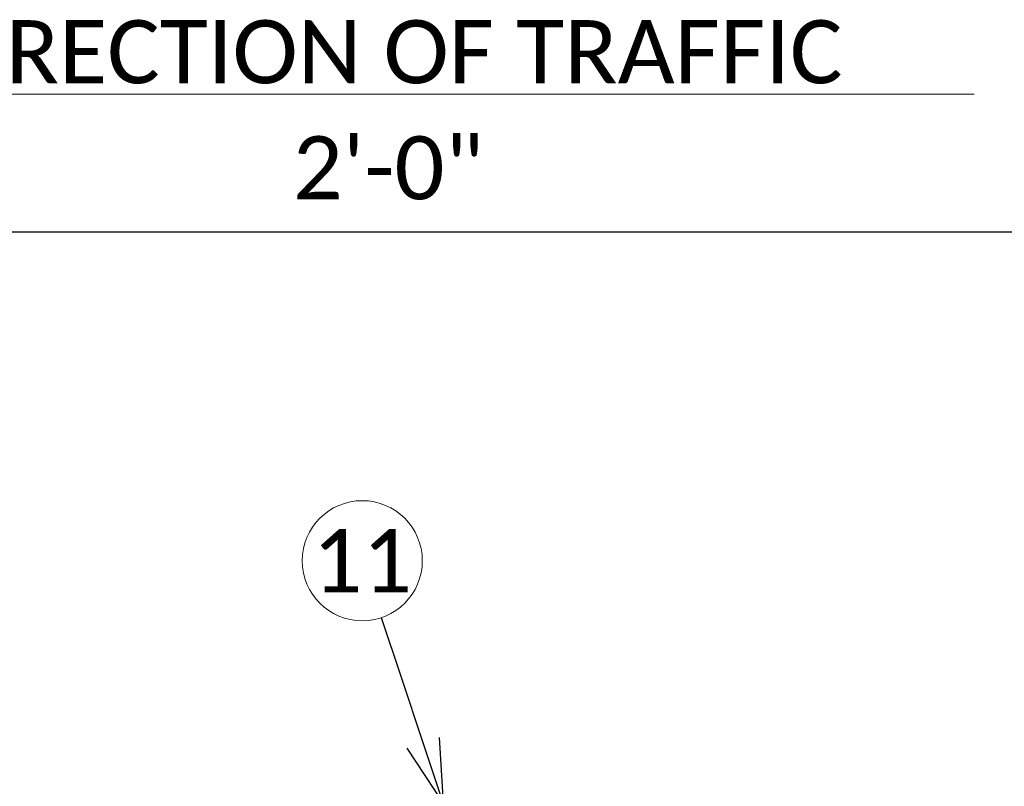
# Model space of a CAD drawing. Header units: metres. Extents: x -113 to 705, y -50 to 519.
# Tile 189 of 208: x 97 to 121, y 313 to 331. Entities that reach past the tile are written whole.
import ezdxf
from ezdxf import colors
from ezdxf.entities.mleader import LeaderData, LeaderLine
from ezdxf.enums import TextEntityAlignment as Align
from ezdxf.math import Vec2, Vec3

# ---------------------------------------------------------------- set-up
doc = ezdxf.new("R2010")
doc.units = ezdxf.units.M
doc.header["$MEASUREMENT"] = 0
for name, color, linetype, lineweight in [('B_ANNO_DIM', 7, 'Continuous', 18), ('B_ANNO_SYMB', 7, 'Continuous', 18), ('B_ANNO_TEXT', 7, 'Continuous', 18)]:
    doc.layers.add(name, color=color, linetype=linetype, lineweight=lineweight)
doc.styles.add('Annotative', font='calibri.ttf', dxfattribs={"height": 0.0625})
doc.styles.get("Standard").update_dxf_attribs({"font": 'calibri.ttf'})
doc.dimstyles.new('Annotative', dxfattribs={"dimscale": 0, "dimtxt": 0.0625, "dimasz": 0.0625, "dimexe": 0.03125, "dimexo": 0.03125, "dimgap": 0.03125, "dimtad": 1, "dimdec": 3, "dimzin": 3, "dimdsep": 46, "dimlunit": 4, "dimtxsty": 'Standard', "dimblk": 'OPEN30', "dimcen": 0.03125, "dimaunit": 1, "dimadec": 0, "dimazin": 3, "dimtfac": 0.75, "dimtdec": 3, "dimtofl": 0, "dimtmove": 0, "dimatfit": 3, "dimldrblk": 'OPEN30', "dimfxl": 1, "dimtfill": 1, "dimfrac": 1, "dimtolj": 1, "dimtzin": 0, "dimarcsym": 0})

# ---------------------------------------------------------------- blocks, each defined once
blk = doc.blocks.new('_Open30')
at = {"color": 0, "linetype": 'ByBlock', "lineweight": -2}
for p, q in [((-1, 0.268), (0, 0)), ((0, 0), (-1, -0.268)), ((0, 0), (-1, 0))]:
    blk.add_line(p, q, dxfattribs=at)
blk = doc.blocks.new('*D1848')
at = {"layer": 'B_ANNO_DIM', "color": 0, "lineweight": -2, "transparency": 16777216}
for p, q in [((185.549, 46.513), (185.549, 60.052)), ((252.01, 46.513), (252.01, 60.052)), ((250.51, 59.302), (187.049, 59.302))]:
    blk.add_line(p, q, dxfattribs=at)
at = {"layer": 'Defpoints', "color": 0, "transparency": 16777216}
for p in [(185.549, 59.302), (185.549, 45.763), (252.01, 45.763)]:
    blk.add_point(p, dxfattribs=at)
at = {"layer": 'B_ANNO_DIM', "color": 0, "lineweight": -2, "transparency": 16777216, "xscale": 1.5, "yscale": 1.5, "zscale": 1.5, "rotation": 180}
blk.add_blockref('_Open30', (185.549, 59.302), dxfattribs=at)
at = {"layer": 'B_ANNO_DIM', "color": 0, "lineweight": -2, "transparency": 16777216, "xscale": 1.5, "yscale": 1.5, "zscale": 1.5}
blk.add_blockref('_Open30', (252.01, 59.302), dxfattribs=at)
at = {"layer": 'B_ANNO_DIM', "color": 0, "transparency": 16777216, "insert": (218.78, 60.821), "char_height": 1.5, "attachment_point": 5, "bg_fill": 3, "box_fill_scale": 1.25, "bg_fill_color": 256, "bg_fill_true_color": 13158600, "bg_fill_transparency": 0}
blk.add_mtext('\\A1;2\'-0"', dxfattribs=at)
blk = doc.blocks.new('*U1841')
at = {"layer": 'B_ANNO_DIM'}
blk.add_line((198.0623, 62.5768), (232.6897, 62.5768), dxfattribs=at)
at = {"style": 'Annotative'}
blk.add_attdef('DIM4', text='', height=1.5, dxfattribs=at).set_placement((73.9918, 167.7838), align=Align.MIDDLE_CENTER)
at = {"layer": 'B_ANNO_DIM', "insert": (229.5616, 62.8161), "char_height": 1.5, "attachment_point": 9, "line_spacing_factor": 0.8, "style": 'Annotative'}
blk.add_mtext('{\\C256;DIRECTION OF TRAFFIC}', dxfattribs=at)
at = {"layer": 'B_ANNO_DIM'}
dim = blk.add_linear_dim(base=(185.5489, 59.3022), p1=(252.0101, 45.7634), p2=(185.5489, 45.7634), angle=180, dimstyle='Annotative', override={"dimlfac": 0.361}, dxfattribs=at)
dim.commit()
dim.dimension.update_dxf_attribs({"geometry": '*D1848', "text_midpoint": (218.7795, 60.8207)})
at = {"layer": 'B_ANNO_SYMB'}
blk.add_circle((218.1603, 51.5046), 1.4255, dxfattribs=at)
at = {"layer": 'B_ANNO_TEXT', "insert": (218.1603, 51.5046), "char_height": 1.5, "width": 3.563823, "attachment_point": 5, "style": 'Annotative'}
blk.add_mtext('11', dxfattribs=at)
at = {"layer": 'B_ANNO_DIM'}
ml = blk.add_multileader_mtext('Standard', dxfattribs=at)
ml.set_content('', color=256)
ml.set_leader_properties()
ml.set_arrow_properties(name='OPEN30')
ml.build(insert=Vec2(0, 0))
ml.multileader.update_dxf_attribs({"text_right_attachment_type": 3, "dogleg_length": 0.0625, "arrow_head_size": 1.5, "scale": 24})
ctx = ml.context
ctx.base_point, ctx.scale, ctx.char_height, ctx.arrow_head_size, ctx.landing_gap_size, ctx.plane_origin, ctx.plane_x_axis, ctx.plane_y_axis = Vec3(218.1367, 51.5752), 24, 1.5, 1.5, 0.75, Vec3(220.1938, 45.4326), Vec3(0.3175593, -0.9482384), Vec3(0.9482384, 0.3175593)
ctx.right_attachment = 3
notes = []
notes.append((ctx, [(0, (1, 1, 0), (219.0894, 48.7305), (-0.3175593, 0.9482384), 1.5, [(0, [(220.083, 45.7634), (219.0894, 48.7305), (219.0894, 48.7305)], 0, [])])]))
ctx.mtext.insert, ctx.mtext.text_direction, ctx.mtext.rotation, ctx.mtext.flow_direction = Vec3(217.6637, 50.6258), Vec3(-0.3175593, 0.9482384), 1.8939507, 5
for ctx, leaders in notes:
    for number, flags, end, landing, length, lines in leaders:
        leader = LeaderData()
        leader.index, (leader.has_last_leader_line, leader.has_dogleg_vector, leader.attachment_direction) = number, flags
        leader.last_leader_point, leader.dogleg_vector, leader.dogleg_length = Vec3(end), Vec3(landing), length
        for number, points, colour, breaks in lines:
            line = LeaderLine()
            line.index, line.vertices, line.color, line.breaks = number, Vec3.list(points), colors.encode_raw_color(colour), breaks
            leader.lines.append(line)
        ctx.leaders.append(leader)

msp = doc.modelspace()

# ---------------------------------------------------------------- block references
msp.add_blockref('*U1841', (-112.829, 266.839))

doc.saveas('drawing.dxf')
